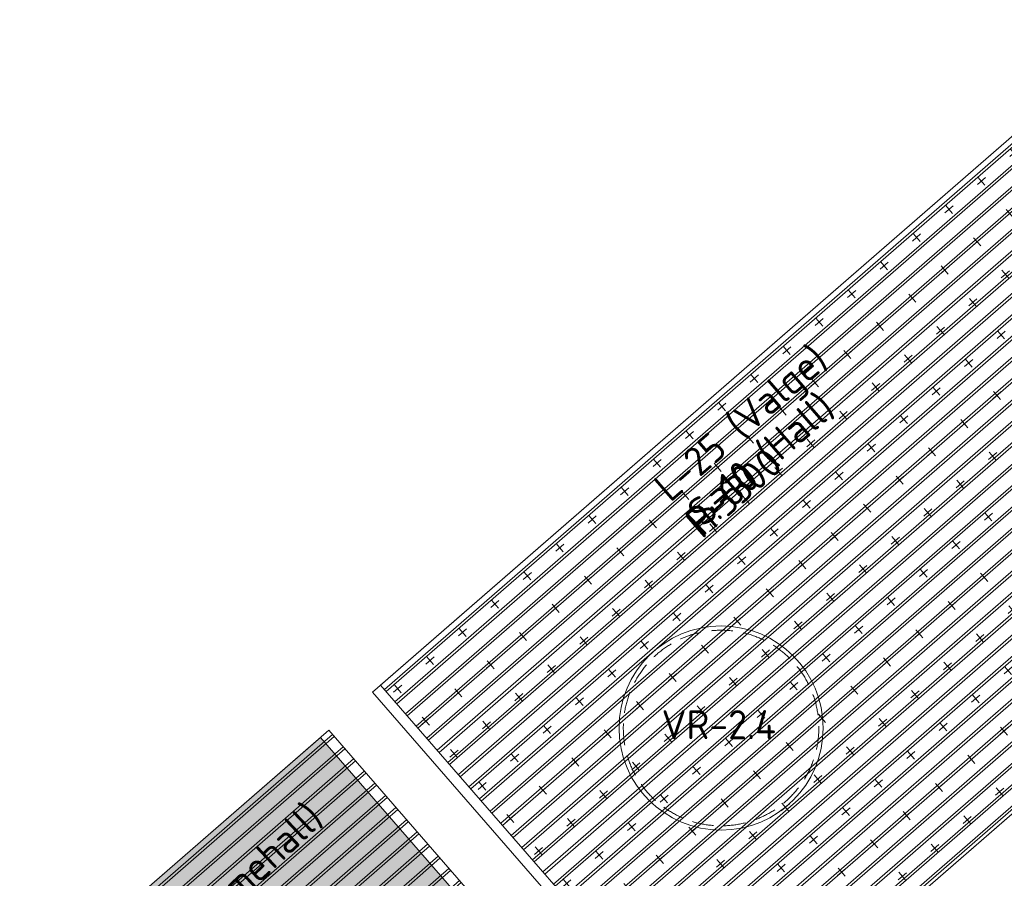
# Model space of a CAD drawing. Header units: millimetres. Extents: x 102382 to 164490, y 45733 to 103316.
# Tile 97 of 183: x 131347 to 135930, y 84085 to 88080. Entities that reach past the tile are written whole.
import ezdxf

# ---------------------------------------------------------------- set-up
doc = ezdxf.new("R2010")
doc.units = ezdxf.units.MM
doc.linetypes.add('Hidden 100.00_ 50.00', pattern=[150, 100, -50])
doc.layers.get('0').update_dxf_attribs({"true_color": 0x000000})
for name, color, linetype, lineweight, true_color in [('_SA-LAGI', 7, 'Continuous', 9, 0x5b5b5b), ('_SA-LAGI_hatch', 7, 'Continuous', 5, 0x787878), ('_SA-LAGI_tekst', 7, 'Continuous', 0, 0x7f4f3f), ('_SA-PORAND', 7, 'Continuous', 9, 0x5b5b5b), ('_SA-PORAND_hatch', 254, 'Continuous', 9, 0xbebebe), ('_SA-PORAND_tekst', 7, 'Continuous', 9, 0x5b5b5b), ('_SA-SEIN_tekst', 250, 'Continuous', 0, 0x333333), ('_SA-VALGUSTUS', 20, 'Continuous', 13, 0xff3f00)]:
    doc.layers.add(name, color=color, linetype=linetype, lineweight=lineweight, true_color=true_color)
doc.styles.add('DIN Pro Medium-Medium', font='txt')
pattern_1 = [(41, (-18.87, -16.4), (-131.2118, 150.94192), [50, -150]), (131, (16.4, -18.87), (-150.94192, -131.2118), [50, -150])]

# ---------------------------------------------------------------- blocks, each defined once
blk = doc.blocks.new('RE-2.4')
at = {"color": 0}
blk.add_circle((0, 409), 475, dxfattribs=at)
at = {"color": 0, "linetype": 'Hidden 100.00_ 50.00', "lineweight": -2}
blk.add_circle((0, 409), 455, dxfattribs=at)
at = {"color": 0, "lineweight": -2, "insert": (-277, 492.1), "char_height": 135, "width": 1385.41, "attachment_point": 1, "style": 'DIN Pro Medium-Medium'}
blk.add_mtext('VR-2.4', dxfattribs=at)

msp = doc.modelspace()

# ---------------------------------------------------------------- hatches: boundary and pattern name
at = {"layer": '_SA-LAGI_hatch'}
h = msp.add_hatch(dxfattribs=at)
h.set_pattern_fill('Plus', color=256, scale=200, angle=41, style=0, pattern_type=2)
h.set_pattern_definition(pattern_1)
h.paths.add_polyline_path([(136589.5, 88080.2), (138150.9, 86284.1), (134550.9, 83154.7), (132989.6, 84950.8)], flags=0)
h = msp.add_hatch(dxfattribs=at)
h.set_pattern_fill('Plus', color=256, scale=200, angle=41, style=0, pattern_type=2)
h.set_pattern_definition(pattern_1)
h.paths.add_polyline_path([(122900, 76180.1), (122900, 73026.6), (134309.4, 82944.8), (132748.1, 84740.9)], flags=0)
at = {"layer": '_SA-PORAND_hatch', "true_color": 0x81a8ca}
h = msp.add_hatch(dxfattribs=at)
h.set_pattern_fill('Hatch2', color=143, scale=200, angle=41, style=0, pattern_type=2)
h.set_pattern_definition([(41, (-2e-11, -2e-11), (-49.204427, 56.60322), []), (41, (-8.2, 9.434), (-49.204427, 56.60322), [])])
h.paths.add_polyline_path([(136589.5, 88080.2), (138150.9, 86284.1), (134588.6, 83187.5), (133027.3, 84983.6)], flags=0)
h = msp.add_hatch(dxfattribs=at)
h.set_pattern_fill('Hatch2', color=143, scale=200, angle=41, style=0, pattern_type=2)
h.set_pattern_definition([(41, (3e-15, 5e-13), (-49.204427, 56.60322), []), (41, (-8.2, 9.434), (-49.204427, 56.60322), [])])
h.paths.add_polyline_path([(132785.8, 84773.7), (134347.2, 82977.5), (133123.4, 81901), (131555.7, 83704.4)], flags=0)

# ---------------------------------------------------------------- linework, layer by layer
at = {"layer": '_SA-LAGI'}
for points in [[(136589.5, 88080.2), (138150.9, 86284.1), (134550.9, 83154.7), (132989.6, 84950.8)], [(122900, 76180.1), (122900, 73026.6), (134309.4, 82944.8), (132748.1, 84740.9)]]:
    msp.add_lwpolyline(points, close=True, dxfattribs=at)
at = {"layer": '_SA-PORAND'}
for points in [[(136589.5, 88080.2), (138150.9, 86284.1), (134588.6, 83187.5), (133027.3, 84983.6)], [(132785.8, 84773.7), (134347.2, 82977.5), (133123.4, 81901), (131555.7, 83704.4)]]:
    msp.add_lwpolyline(points, close=True, dxfattribs=at)

# ---------------------------------------------------------------- block references
at = {"layer": '_SA-VALGUSTUS'}
msp.add_blockref('RE-2.4', (134611.7, 84375.3), dxfattribs=at)

# ---------------------------------------------------------------- texts
at = {"layer": '_SA-LAGI_tekst', "insert": (134286.4, 85932.1), "char_height": 135, "width": 2289.836, "attachment_point": 1, "rotation": 41, "style": 'DIN Pro Medium-Medium'}
msp.add_mtext('{\\fDIN Pro;L-25 (Valge)}\\P{\\fDIN Pro;H:3300}\\P', dxfattribs=at)
at = {"layer": '_SA-PORAND_tekst', "char_height": 135, "attachment_point": 1, "rotation": 43.3753, "style": 'DIN Pro Medium-Medium'}
for s, insert, width in [('P-60', (134434, 85768.9), 1047.541), ('P-60 (Tumehall)', (131769.1, 83590.9), 2978.852)]:
    msp.add_mtext(s, dxfattribs=dict(at, insert=insert, width=width))
at = {"layer": '_SA-SEIN_tekst', "insert": (134441.5, 85815.2), "char_height": 135, "width": 2050.82, "attachment_point": 1, "rotation": 41, "style": 'DIN Pro Medium-Medium'}
msp.add_mtext('S-10 (Hall)', dxfattribs=at)

doc.saveas('drawing.dxf')
